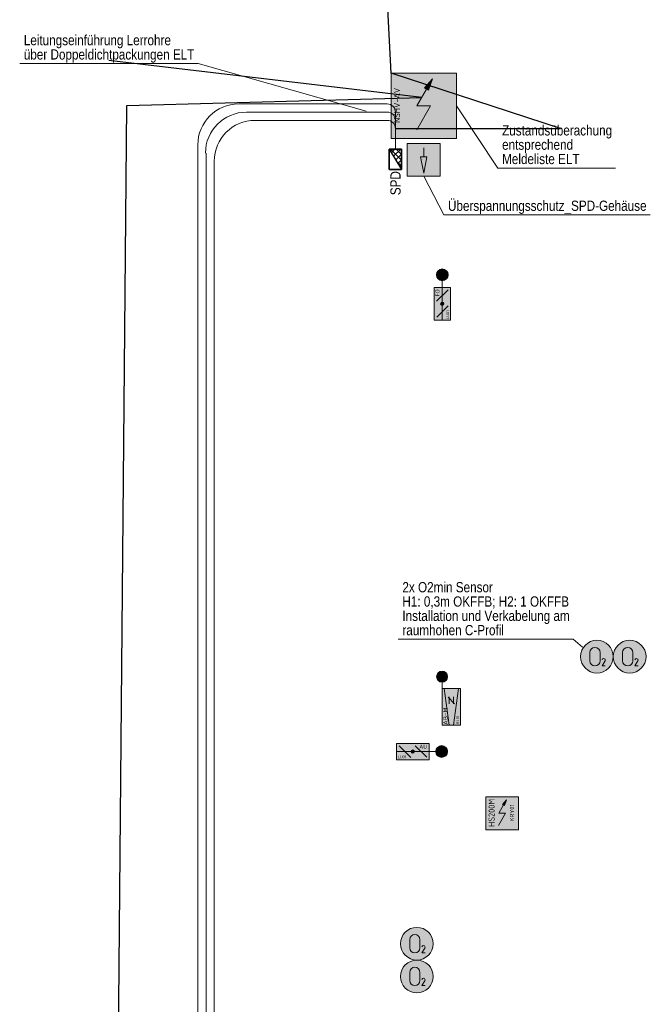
# Model space of a CAD drawing. Header units: metres. Extents: x -13.3 to 22.4, y -10.6 to 32.8.
# Tile 2 of 10: x -9.7 to -2, y 0.1 to 12.1. Entities that reach past the tile are written whole.
import ezdxf
from ezdxf.enums import TextEntityAlignment as Align

# ---------------------------------------------------------------- set-up
doc = ezdxf.new("R2010")
doc.units = ezdxf.units.M
doc.header["$MEASUREMENT"] = 0
doc.linetypes.add('DGN Style 5', pattern=[0.005450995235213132, 0.002336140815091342, -0.00311485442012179])
doc.layers.add('INTERN_Bemerkung', color=6, linetype='Continuous', lineweight=30, plot=False)
for name, color, linetype, lineweight in [('TRI_CONNPTS', 7, 'Continuous', 0), ('TRI_H3D', 7, 'Continuous', 0), ('ZWP_480_DPL_04', 5, 'Continuous', 0), ('ZWP_480_SCHALTSCHRAENKE_E0_GA_2D', 7, 'Continuous', 0), ('ZWP_480_SCHALTSCHRAENKE_E0_GA_3D', 7, 'Continuous', 0), ('ZWP_480_SCHALTSCHRAENKE_E0_GA_TEXT', 7, 'Continuous', 0), ('ZWP_480_SYM_E0', 5, 'Continuous', 13), ('ZWP_480_SYM_E0_2D', 7, 'Continuous', 0), ('ZWP_480_SYM_GREEN_2D', 7, 'Continuous', 0), ('ZWP_480_SYM_SCHWARZ', 7, 'Continuous', 13), ('ZWP_480_SYM_SCHWARZ_2D', 7, 'Continuous', 0), ('ZWP_480_SYM_SCHWARZ_3D', 7, 'Continuous', 0), ('ZWP_480_TEXT_1_50_TOP', 7, 'Continuous', 0), ('ZWP_EX_DIESELLEITUNG_NEA', 7, 'Continuous', 0)]:
    doc.layers.add(name, color=color, linetype=linetype, lineweight=lineweight)
doc.layers.get('TRI_CONNPTS').off()
doc.layers.get('TRI_H3D').off()
doc.styles.add('ZWP_1 200', font='ARIALN.TTF', dxfattribs={"height": 0.5})
doc.styles.add('ZWP_1 50', font='ARIALN.TTF', dxfattribs={"height": 0.125})

# ---------------------------------------------------------------- blocks, each defined once
blk = doc.blocks.new('_T3D___10')
at = {"layer": 'ZWP_480_TEXT_1_50_TOP', "linetype": 'Continuous'}
for p, q in [((-5.046550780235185, 4.522138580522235, 0.10499999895), (-2.909678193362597, 4.522138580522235, 0.10499999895)), ((-2.909678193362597, 4.522138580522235, 0.10499999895), (-2.796402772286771, 4.428037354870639, 0.10499999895))]:
    blk.add_line(p, q, dxfattribs=at)
at = {"layer": 'ZWP_480_TEXT_1_50_TOP', "linetype": 'Continuous', "style": 'ZWP_1 50'}
for s, p in [('2x O2min Sensor', (-4.996550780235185, 5.222138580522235, 0.10499999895)), ('H1: 0,3m OKFFB; H2: 1 OKFFB', (-4.996550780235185, 5.047138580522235, 0.10499999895)), ('Installation und Verkabelung am', (-4.996550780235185, 4.872138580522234, 0.10499999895)), ('raumhohen C-Profil', (-4.996550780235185, 4.697138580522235, 0.10499999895))]:
    blk.add_text(s, height=0.125, dxfattribs=at).set_placement(p, align=Align.TOP_LEFT)
blk = doc.blocks.new('_$VT$_')
at = {"layer": 'ZWP_480_SCHALTSCHRAENKE_E0_GA_2D', "color": 136, "linetype": 'Continuous', "lineweight": 30}
for p, q in [((0.1137013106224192, 0, 0.2), (0.25, 0.1362986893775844, 0.2)), ((0.2073637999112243, 0.1244182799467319, 0.2), (0.25, 0.08178207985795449, 0.2)), ((0.03058710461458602, 0.01835226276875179, 0.2), (0.04893936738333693, 0, 0.2)), ((0.04299063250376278, 2.664535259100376e-15, 0.2), (0.1074765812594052, 0.06448594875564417, 0.2)), ((0.0747812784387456, 0.04486876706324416, 0.2), (0.1196500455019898, 0, 0.2)), ((0.1189754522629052, 0.07138527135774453, 0.2), (0.1903607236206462, 0, 0.2)), ((0.163169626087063, 0.0979017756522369, 0.2), (0.25, 0.0110714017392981, 0.2)), ((0.1844119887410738, 2.664535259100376e-15, 0.2), (0.25, 0.06558801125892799, 0.2))]:
    blk.add_line(p, q, dxfattribs=at)
blk.add_3dface([(0, 8.881784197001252e-16, 0.2), (0.25, 8.881784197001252e-16, 0.2), (0.25, 0.1500000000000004, 0.2)], dxfattribs=at)
at = {"layer": 'ZWP_480_SCHALTSCHRAENKE_E0_GA_3D', "color": 136, "linetype": 'Continuous', "lineweight": 30}
for points in [[(0, 0.1500000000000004), (0.25, 0.1500000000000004), (0.25, 0.1500000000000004, 0.2), (0, 0.1500000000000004, 0.2)], [(0, 8.881784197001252e-16), (0, 0.1500000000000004), (0, 0.1500000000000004, 0.2), (0, 8.881784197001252e-16, 0.2)], [(0, 8.881784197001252e-16), (0.25, 8.881784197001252e-16), (0.25, 0.1500000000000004), (0, 0.1500000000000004)], [(0.25, 8.881784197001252e-16), (0.25, 0.1500000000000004), (0.25, 0.1500000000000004, 0.2), (0.25, 8.881784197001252e-16, 0.2)], [(0, 8.881784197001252e-16), (0.25, 8.881784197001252e-16), (0.25, 8.881784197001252e-16, 0.2), (0, 8.881784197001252e-16, 0.2)]]:
    blk.add_3dface(points, dxfattribs=at)
at = {"layer": 'ZWP_480_SCHALTSCHRAENKE_E0_GA_TEXT', "color": 7, "lineweight": 0, "style": 'ZWP_1 50'}
blk.add_text('SPD', height=0.125, dxfattribs=at).set_placement((-0.3123660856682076, 0.1373446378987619, 0.1800999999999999), align=Align.TOP_LEFT)
blk = doc.blocks.new('ZWP_480_Gehaeuse_Überspannungsableiter_1')
at = {"lineweight": 13, "extrusion": (0, 0, -1)}
blk.add_hatch(color=5, dxfattribs=at).paths.add_polyline_path([(-0.01984685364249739, -0.1626041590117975), (-0.05984416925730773, 0.03739584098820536), (-0.01984685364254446, 0.03739584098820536), (0.02015046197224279, 0.03739584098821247)])
at = {"color": 5, "lineweight": 13}
blk.add_line((0.01984685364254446, 0.1473316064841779), (0.01984685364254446, 0.03739584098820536), dxfattribs=at)
at = {"color": 5, "lineweight": 13, "flags": 128}
for points in [[(-0.1801531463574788, 0.1999999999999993), (0.2198468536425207, 0.1999999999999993), (0.2198468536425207, -0.2000000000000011), (-0.1801531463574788, -0.2000000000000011)], [(0.01984685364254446, 0.03739584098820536), (0.05984416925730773, 0.03739584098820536), (0.01984685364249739, -0.1626041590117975), (-0.02015046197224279, 0.03739584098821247)]]:
    blk.add_lwpolyline(points, close=True, dxfattribs=at)
at = {"color": 254, "lineweight": 13, "extrusion": (0, 0, -1)}
blk.add_solid([(0.1801531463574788, 0.1999999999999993), (-0.2198468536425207, 0.1999999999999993), (0.1801531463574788, -0.2000000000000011), (-0.2198468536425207, -0.2000000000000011)], dxfattribs=at)
blk = doc.blocks.new('ZWP_480_Gehaeuse_Überspannungsableiter')
at = {"layer": 'ZWP_EX_DIESELLEITUNG_NEA', "color": 52, "linetype": 'DGN Style 5', "lineweight": 0}
blk.add_line((-8.881784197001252e-16, 0.0009999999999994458), (-8.881784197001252e-16, 0.001300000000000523), dxfattribs=at)
at = {"layer": 'ZWP_EX_DIESELLEITUNG_NEA', "color": 212, "linetype": 'DGN Style 5', "lineweight": 0}
blk.add_line((-8.881784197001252e-16, 0, 0.0009999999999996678), (-8.881784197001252e-16, 0.0003999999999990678, 0.0009999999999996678), dxfattribs=at)
at = {"layer": 'ZWP_EX_DIESELLEITUNG_NEA', "color": 12, "linetype": 'DGN Style 5', "lineweight": 0}
blk.add_line((-8.881784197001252e-16, 0), (-8.881784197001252e-16, 0.0001999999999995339), dxfattribs=at)
at = {"layer": 'ZWP_EX_DIESELLEITUNG_NEA', "color": 92, "linetype": 'DGN Style 5', "lineweight": 0}
blk.add_line((0.0009999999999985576, 0), (0.0009999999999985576, 9.999999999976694e-05), dxfattribs=at)
at = {"layer": 'ZWP_EX_DIESELLEITUNG_NEA', "color": 32, "linetype": 'DGN Style 5', "lineweight": 0}
blk.add_line((0.219909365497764, 0), (0.219909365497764, 0.0004999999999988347), dxfattribs=at)
at = {"layer": 'ZWP_480_SYM_E0', "color": 5, "lineweight": 13}
blk.add_blockref('ZWP_480_Gehaeuse_Überspannungsableiter_1', (0, 0), dxfattribs=at)
blk = doc.blocks.new('ZWP_480_Autarke_Anlage_klein_1_1')
at = {"lineweight": 13, "extrusion": (0, 0, -1)}
blk.add_hatch(color=5, dxfattribs=at).paths.add_polyline_path([(-0.02941622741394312, -0.1045777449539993), (-0.05244524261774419, -0.03550102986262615), (-0.004560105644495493, -0.0903548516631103), (-0.01698816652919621, -0.09746629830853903)])
at = {"color": 5, "lineweight": 13}
for p, q in [((-0.04168252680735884, -0.2000000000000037), (0.0169881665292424, -0.09746629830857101)), ((-0.04242213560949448, -0.3469824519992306), (0.04168252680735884, -0.2000000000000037)), ((-0.04168252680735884, -0.2000000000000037), (0.04168252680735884, -0.2000000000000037))]:
    blk.add_line(p, q, dxfattribs=at)
at = {"color": 5, "lineweight": 13, "flags": 128}
for points in [[(-0.1999999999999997, -0.4000000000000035), (-0.1999999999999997, -3.552713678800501e-15), (0.2000000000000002, -3.552713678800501e-15), (0.2000000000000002, -0.4000000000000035)], [(0.004560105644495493, -0.0903548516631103), (0.05244524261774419, -0.03550102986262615), (0.02941622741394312, -0.1045777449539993), (0.01698816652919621, -0.09746629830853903)]]:
    blk.add_lwpolyline(points, close=True, dxfattribs=at)
at = {"color": 254, "lineweight": 13}
blk.add_solid([(-0.1999999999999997, -0.4000000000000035), (-0.1999999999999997, -3.552713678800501e-15), (0.2000000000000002, -0.4000000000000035), (0.2000000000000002, -3.552713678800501e-15)], dxfattribs=at)
at = {"attachment_point": 5, "rotation": 89.99999999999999, "style": 'ZWP_1 200'}
for s, insert, char_height in [('\\Fisocp;\\Q0;\\H0.5x;HS200M', (-0.128373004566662, -0.1943750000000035), 0.15), ('\\Fisocp;\\Q0;\\H0.277778x;KRY01', (0.1213845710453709, -0.1932500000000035), 0.18)]:
    blk.add_mtext(s, dxfattribs=dict(at, insert=insert, char_height=char_height))
blk = doc.blocks.new('ZWP_480_Autarke_Anlage_klein_2')
at = {"layer": 'ZWP_480_SYM_E0_2D', "color": 5, "lineweight": 13}
blk.add_blockref('ZWP_480_Autarke_Anlage_klein_1_1', (0, 0), dxfattribs=at)
blk = doc.blocks.new('ZWP_480_Autarke_Anlage_gross_1_3')
at = {"lineweight": 13, "extrusion": (0, 0, -1)}
blk.add_hatch(color=256, dxfattribs=at).paths.add_polyline_path([(-0.05889920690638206, 0.1901959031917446), (-0.1049572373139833, 0.3283493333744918), (-0.009186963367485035, 0.2186416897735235), (-0.03404308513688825, 0.2044187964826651)])
at = {"lineweight": 13}
for p, q in [((-0.08329830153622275, -0.0006486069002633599), (0.03404308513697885, 0.204418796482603)), ((-0.08477751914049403, -0.2946135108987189), (0.08343180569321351, -0.0006486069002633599)), ((-0.08329830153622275, -0.0006486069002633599), (0.08343180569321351, -0.0006486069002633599))]:
    blk.add_line(p, q, dxfattribs=at)
at = {"lineweight": 13, "flags": 128}
for points in [[(-0.3999332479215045, -0.4006486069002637), (-0.3999332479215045, 0.399351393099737), (0.4000667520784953, 0.399351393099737), (0.4000667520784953, -0.4006486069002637)], [(0.009186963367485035, 0.2186416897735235), (0.1049572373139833, 0.3283493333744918), (0.05889920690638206, 0.1901959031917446), (0.03404308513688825, 0.2044187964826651)]]:
    blk.add_lwpolyline(points, close=True, dxfattribs=at)
at = {"color": 254, "lineweight": 13, "extrusion": (0, 0, -1)}
blk.add_solid([(0.3999332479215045, -0.4006486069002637), (0.3999332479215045, 0.399351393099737), (-0.4000667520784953, -0.4006486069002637), (-0.4000667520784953, 0.399351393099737)], dxfattribs=at)
at = {"insert": (-0.3283062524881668, 0.004976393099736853), "char_height": 0.15, "attachment_point": 5, "rotation": 89.99999999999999, "style": 'ZWP_1 200'}
blk.add_mtext('\\Fisocp;\\Q0;\\H0.5x;NSHV-AV', dxfattribs=at)
blk = doc.blocks.new('_T3D___22')
at = {"layer": 'ZWP_480_TEXT_1_50_TOP', "linetype": 'Continuous', "transparency": 33554457}
for p, q in [((-0.04999999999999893, -0.3499999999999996), (2.13310810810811, -0.3499999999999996)), ((2.13310810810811, -0.3499999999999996), (4.186619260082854, -0.9318030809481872))]:
    blk.add_line(p, q, dxfattribs=at)
at = {"layer": 'ZWP_480_TEXT_1_50_TOP', "linetype": 'Continuous', "style": 'ZWP_1 50'}
for s, p in [('Leitungseinführung Lerrohre', (0, 0)), ('über Doppeldichtpackungen ELT', (0, -0.1750000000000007))]:
    blk.add_text(s, height=0.125, dxfattribs=at).set_placement(p, align=Align.TOP_LEFT)
blk = doc.blocks.new('_T3D___41')
at = {"layer": 'ZWP_480_TEXT_1_50_TOP', "linetype": 'Continuous'}
for q in [(-4.73588536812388, 10.18470127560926, -1.268562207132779), (-1.967021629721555, 9.710230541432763, -1.268562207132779)]:
    blk.add_line((-4.488546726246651, 9.710230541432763, -1.268562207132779), q, dxfattribs=at)
at = {"layer": 'ZWP_480_TEXT_1_50_TOP', "linetype": 'Continuous', "style": 'ZWP_1 50'}
blk.add_text('Überspannungsschutz_SPD-Gehäuse', height=0.125, dxfattribs=at).set_placement((-4.438546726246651, 9.885230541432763, -1.268562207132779), align=Align.TOP_LEFT)
blk = doc.blocks.new('_T3D___42')
at = {"layer": 'ZWP_480_TEXT_1_50_TOP', "linetype": 'Continuous'}
for q in [(-0.5570715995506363, 0.2368283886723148), (1.385617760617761, -0.5250000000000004)]:
    blk.add_line((-0.04999999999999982, -0.5250000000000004), q, dxfattribs=at)
at = {"layer": 'ZWP_480_TEXT_1_50_TOP', "linetype": 'Continuous', "style": 'ZWP_1 50'}
for s, p in [('Zustandsüberachung', (0, 0)), ('entsprechend', (0, -0.1750000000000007)), ('Meldeliste ELT', (0, -0.3499999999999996))]:
    blk.add_text(s, height=0.125, dxfattribs=at).set_placement(p, align=Align.TOP_LEFT)
blk = doc.blocks.new('*U144')
at = {"color": 96, "lineweight": 13}
for p, q in [((-0.06250700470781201, -0.0500142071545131), (-0.06250700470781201, 0.04998579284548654)), ((0.06249299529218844, 0.04998579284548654), (0.06249299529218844, -0.0500142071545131))]:
    blk.add_line(p, q, dxfattribs=at)
at = {"color": 96, "lineweight": 13, "extrusion": (0, 0, -1)}
for centre, start, end in [((7.004707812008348e-06, 0.04998579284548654), 0, 180), ((7.004707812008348e-06, -0.0500142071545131), 180, 0)]:
    blk.add_arc(centre, 0.0625, start, end, dxfattribs=at)
blk = doc.blocks.new('*U145')
at = {"color": 96, "linetype": 'Continuous', "lineweight": 13, "flags": 128}
blk.add_lwpolyline([(0.01697366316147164, 0.01448983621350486), (-0.02002633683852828, -0.0450101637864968), (0.01997366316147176, -0.0450101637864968)], dxfattribs=at)
at = {"color": 96, "linetype": 'Continuous', "lineweight": 13, "extrusion": (0, 0, -1)}
for centre, radius, start, end in [((0.0002204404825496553, 0.02441530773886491), 0.02057544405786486, 15.71968249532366, 90.54052221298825), ((-6.494925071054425e-05, 0.02505301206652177), 0.01993703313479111, 89.73765776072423, 211.9937578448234)]:
    blk.add_arc(centre, radius, start, end, dxfattribs=at)
blk = doc.blocks.new('ZWP_480_Fühler_Gase_O2_1')
at = {"lineweight": 13}
h = blk.add_hatch(color=254, dxfattribs=at)
edge = h.paths.add_edge_path()
edge.add_arc((-3.999931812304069e-05, 3.579284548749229e-05), 0.2000000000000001, 0, 360)
at = {"color": 96, "lineweight": 13}
blk.add_circle((-3.999931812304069e-05, 3.579284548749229e-05), 0.2000000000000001, dxfattribs=at)
blk.add_circle((-3.999931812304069e-05, 3.579284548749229e-05), 0.2000000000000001, dxfattribs=at)
blk.add_blockref('*U144', (-0.02405000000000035, 4.999999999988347e-05), dxfattribs=at)
at = {"color": 96, "linetype": 'Continuous', "lineweight": 13}
blk.add_blockref('*U145', (0.08250000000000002, -0.06714999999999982), dxfattribs=at)
at = {"insert": (0.005585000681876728, -0.1427569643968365), "char_height": 0.15, "attachment_point": 5, "style": 'ZWP_1 200'}
blk.add_mtext('\\Fisocp;\\Q0;\\H0.5x; ', dxfattribs=at)
blk = doc.blocks.new('ZWP_480_Fühler_Gase_O2')
at = {"layer": 'ZWP_480_SYM_GREEN_2D', "color": 96, "lineweight": 13}
blk.add_blockref('ZWP_480_Fühler_Gase_O2_1', (0, 0), dxfattribs=at)
blk = doc.blocks.new('ZWP_480_JSK_klein_R_1')
at = {"layer": 'ZWP_480_SYM_SCHWARZ_2D', "lineweight": 13}
h = blk.add_hatch(color=250, dxfattribs=at)
edge = h.paths.add_edge_path()
edge.add_arc((-1.77635683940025e-15, -3.599973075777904e-16), 0.02000000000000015, 0, 360)
h = blk.add_hatch(color=250, dxfattribs=at)
edge = h.paths.add_edge_path()
edge.add_arc((-1.77635683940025e-15, -3.599973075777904e-16), 0.02000000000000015, 0, 360)
h = blk.add_hatch(color=254, dxfattribs=at)
edge = h.paths.add_edge_path()
edge.add_arc((0.352999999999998, -3.383822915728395e-16), 0.07200000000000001, 0, 360)
at = {"layer": 'ZWP_480_SYM_SCHWARZ_2D', "color": 250, "lineweight": 13}
for p, q in [((0.2810000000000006, 0), (0.1999999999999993, 0)), ((0.3261427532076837, -0.04059157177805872), (0.3261427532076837, 0.0404084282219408)), ((0.3261427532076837, 0.0404084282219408), (0.353142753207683, -0.004591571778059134)), ((0.353142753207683, -0.004591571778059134), (0.380142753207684, 0.0404084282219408)), ((0.380142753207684, 0.0404084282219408), (0.380142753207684, -0.04059157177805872))]:
    blk.add_line(p, q, dxfattribs=at)
at = {"layer": 'ZWP_480_SYM_SCHWARZ_2D', "color": 250, "lineweight": 13, "flags": 128}
blk.add_lwpolyline([(0.1999999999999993, -0.1000000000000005), (0.1999999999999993, 0.09999999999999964), (-0.2000000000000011, 0.09999999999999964), (-0.2000000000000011, -0.1000000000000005)], close=True, dxfattribs=at)
at = {"layer": 'ZWP_480_SYM_SCHWARZ_2D', "color": 250, "lineweight": 13}
blk.add_circle((0.352999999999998, 0), 0.07200000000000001, dxfattribs=at)
at = {"layer": 'ZWP_480_SYM_SCHWARZ_2D', "color": 254, "lineweight": 13}
blk.add_solid([(0.1999999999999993, -0.1000000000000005), (0.1999999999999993, 0.09999999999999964), (-0.2000000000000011, -0.1000000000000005), (-0.2000000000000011, 0.09999999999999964)], dxfattribs=at)
at = {"layer": 'ZWP_480_SYM_SCHWARZ_3D', "color": 250, "lineweight": 13}
for p, q in [((0.1999999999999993, 0), (-0.1999999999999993, 0)), ((-0.1660216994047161, 0.06800546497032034), (-0.0246003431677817, -0.07341589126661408)), ((0.02928932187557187, 0.07071067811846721), (0.1707106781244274, -0.07071067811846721))]:
    blk.add_line(p, q, dxfattribs=at)
blk.add_circle((-1.77635683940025e-15, 0), 0.02000000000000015, dxfattribs=at)
blk.add_circle((-1.77635683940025e-15, 0), 0.02000000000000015, dxfattribs=at)
at = {"layer": 'ZWP_480_SYM_SCHWARZ_2D', "style": 'ZWP_1 200'}
for s, insert, char_height, attachment_point in [('\\Fisocp;\\Q0;\\H0.555556x;FO', (0.1762208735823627, 0.05878348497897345), 0.09000000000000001, 6), ('\\Fisocp;\\Q0;\\H0.345679x;LU01', (-0.1866873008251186, -0.06558222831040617), 0.10125, 4)]:
    blk.add_mtext(s, dxfattribs=dict(at, insert=insert, char_height=char_height, attachment_point=attachment_point))
blk = doc.blocks.new('ZWP_480_JSK_klein_R_1_1')
at = {"layer": 'ZWP_480_SYM_SCHWARZ_2D', "lineweight": 13}
h = blk.add_hatch(color=250, dxfattribs=at)
edge = h.paths.add_edge_path()
edge.add_arc((-1.659738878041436e-15, 4.440892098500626e-16), 0.02000000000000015, 0, 360)
h = blk.add_hatch(color=250, dxfattribs=at)
edge = h.paths.add_edge_path()
edge.add_arc((-1.659738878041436e-15, 4.440892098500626e-16), 0.02000000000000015, 0, 360)
h = blk.add_hatch(color=254, dxfattribs=at)
edge = h.paths.add_edge_path()
edge.add_arc((0.352999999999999, 4.440892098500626e-16), 0.07200000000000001, 0, 360)
at = {"layer": 'ZWP_480_SYM_SCHWARZ_2D', "color": 250, "lineweight": 13}
for p, q in [((0.2809999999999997, 0), (0.2000000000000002, 0)), ((0.3261427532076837, -0.04059157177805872), (0.3261427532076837, 0.04040842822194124)), ((0.3261427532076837, 0.04040842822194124), (0.3531427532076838, -0.00459157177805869)), ((0.3531427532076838, -0.00459157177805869), (0.380142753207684, 0.04040842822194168)), ((0.380142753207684, 0.04040842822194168), (0.380142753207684, -0.04059157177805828))]:
    blk.add_line(p, q, dxfattribs=at)
at = {"layer": 'ZWP_480_SYM_SCHWARZ_2D', "color": 250, "lineweight": 13, "flags": 128}
blk.add_lwpolyline([(0.1999999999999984, -0.1000000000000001), (0.1999999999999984, 0.1000000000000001), (-0.2000000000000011, 0.1000000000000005), (-0.2000000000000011, -0.09999999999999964)], close=True, dxfattribs=at)
at = {"layer": 'ZWP_480_SYM_SCHWARZ_2D', "color": 250, "lineweight": 13}
blk.add_circle((0.3529999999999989, 4.440892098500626e-16), 0.07200000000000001, dxfattribs=at)
at = {"layer": 'ZWP_480_SYM_SCHWARZ_2D', "color": 254, "lineweight": 13}
blk.add_solid([(0.1999999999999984, -0.1000000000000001), (0.1999999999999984, 0.1000000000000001), (-0.2000000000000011, -0.09999999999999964), (-0.2000000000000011, 0.1000000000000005)], dxfattribs=at)
at = {"layer": 'ZWP_480_SYM_SCHWARZ_3D', "color": 250, "lineweight": 13}
for p, q in [((0.2000000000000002, 0), (-0.2000000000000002, 0)), ((-0.1660216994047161, 0.06800546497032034), (-0.0246003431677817, -0.07341589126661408)), ((0.02928932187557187, 0.07071067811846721), (0.1707106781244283, -0.07071067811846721))]:
    blk.add_line(p, q, dxfattribs=at)
blk.add_circle((-1.77635683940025e-15, 4.440892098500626e-16), 0.02000000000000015, dxfattribs=at)
blk.add_circle((-1.77635683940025e-15, 4.440892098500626e-16), 0.02000000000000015, dxfattribs=at)
at = {"layer": 'ZWP_480_SYM_SCHWARZ_2D', "style": 'ZWP_1 200'}
for s, insert, char_height, attachment_point in [('\\Fisocp;\\Q0;\\H0.555556x;AU', (0.1762208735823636, 0.0587834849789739), 0.09000000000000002, 6), ('\\Fisocp;\\Q0;\\H0.345679x;LU01', (-0.1866873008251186, -0.06558222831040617), 0.10125, 4)]:
    blk.add_mtext(s, dxfattribs=dict(at, insert=insert, char_height=char_height, attachment_point=attachment_point))
blk = doc.blocks.new('ZWP_480_VVR_klein_R_1')
at = {"lineweight": 13}
h = blk.add_hatch(color=254, dxfattribs=at)
edge = h.paths.add_edge_path()
edge.add_arc((0.3689129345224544, 0.112428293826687), 0.0675, 0, 360)
at = {"color": 5, "lineweight": 13}
for p, q in [((0.3437342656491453, 0.07437369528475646), (0.3437342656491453, 0.1503111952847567)), ((0.3437342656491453, 0.1503111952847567), (0.3690467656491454, 0.1081236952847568)), ((0.3690467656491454, 0.1081236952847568), (0.3943592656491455, 0.1503111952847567)), ((0.3943592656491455, 0.1503111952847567), (0.3943592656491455, 0.07437369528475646)), ((-0.2245245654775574, 0.02508405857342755), (0.2254754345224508, 0.08727252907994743)), ((0.0370379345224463, 0.02805329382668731), (0.1214129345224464, 0.02805329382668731)), ((0.03797702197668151, -0.03984646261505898), (0.1175265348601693, 0.0397030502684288)), ((0.3014129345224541, 0.112428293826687), (0.2254754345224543, 0.1124282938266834)), ((-0.2245245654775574, -0.0252274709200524), (0.2254754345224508, -0.08741594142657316)), ((0.0370379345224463, -0.02819670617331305), (0.1214129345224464, -0.02819670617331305))]:
    blk.add_line(p, q, dxfattribs=at)
at = {"color": 5, "lineweight": 13, "flags": 128}
blk.add_lwpolyline([(-0.2245245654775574, 0.112428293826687), (0.2254754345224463, 0.112428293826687), (0.2254754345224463, -0.1125717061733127), (-0.2245245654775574, -0.1125717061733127)], close=True, dxfattribs=at)
at = {"color": 5, "lineweight": 13}
blk.add_circle((0.3689129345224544, 0.112428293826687), 0.0675, dxfattribs=at)
at = {"color": 254, "lineweight": 13, "extrusion": (0, 0, -1)}
blk.add_solid([(0.2245245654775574, 0.112428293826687), (-0.2254754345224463, 0.112428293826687), (0.2245245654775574, -0.1125717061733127), (-0.2254754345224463, -0.1125717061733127)], dxfattribs=at)
at = {"char_height": 0.10125, "attachment_point": 4, "style": 'ZWP_1 200'}
for s, insert in [('\\Fisocp;\\Q0;\\H0.555556x;AB-M', (-0.2205984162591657, 0.07144364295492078)), ('\\Fisocp;\\Q0;\\H0.345679x;KL01', (-0.2112118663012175, -0.07815393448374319))]:
    blk.add_mtext(s, dxfattribs=dict(at, insert=insert))
blk = doc.blocks.new('ZWP_480_VVR_klein_R')
at = {"layer": 'ZWP_480_SYM_E0_2D', "color": 5, "lineweight": 13, "rotation": 90}
blk.add_blockref('ZWP_480_VVR_klein_R_1', (0, 0), dxfattribs=at)

msp = doc.modelspace()

# ---------------------------------------------------------------- linework, layer by layer
at = {"layer": 'INTERN_Bemerkung', "flags": 128}
for points in [[(-5.081273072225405, 10.76787478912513), (-3.062157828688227, 10.76787478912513), (-5.134759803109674, 11.44500362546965), (-5.180435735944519, 12.31315344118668), (-3.442744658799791, 12.36878214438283), (-3.840996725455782, 24.80910562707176), (2.602450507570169, 24.71973807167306), (2.675748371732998, 30.00455220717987), (8.505067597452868, 29.43471649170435), (2.183837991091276, 30.38971699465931)], [(18.87204888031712, -10.26159172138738), (22.36737743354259, -10.26159172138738), (15.34951932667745, -9.703686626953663), (15.30871782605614, -8.45180202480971), (17.10606608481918, -8.393222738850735), (-8.536359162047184, -8.166045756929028), (-8.366108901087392, 11.05082011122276), (-4.75945416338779, 11.14753732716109), (-8.583960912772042, 11.59876277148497)]]:
    msp.add_lwpolyline(points, dxfattribs=at)
at = {"layer": 'ZWP_480_DPL_04', "lineweight": 13}
for p, q in [((-6.997330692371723, 11.06787478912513, -0.5), (-5.181273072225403, 11.06787478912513, -0.5)), ((-6.897330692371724, 10.96787478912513, -0.5), (-5.181273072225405, 10.96787478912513, -0.5)), ((-5.181273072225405, 10.96787478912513, -0.5), (-5.181273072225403, 10.96787478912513, -0.5)), ((-5.081273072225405, 10.96787478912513, -0.5), (-5.081273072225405, 10.51529362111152, -0.5)), ((-6.797330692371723, 10.86787478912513, -0.5), (-5.181273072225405, 10.86787478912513, -0.5)), ((-5.181273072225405, 10.86787478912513, -0.5), (-5.181273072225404, 10.86787478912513, -0.5)), ((-5.081273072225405, 10.76787478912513, -0.5), (-5.081273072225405, 10.51529362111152, -0.5)), ((-7.497330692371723, -8.710405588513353, -0.5), (-7.497330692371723, 10.56787478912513, -0.5)), ((-7.397330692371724, -8.582543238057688, -0.5), (-7.397330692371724, 10.46787478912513, -0.5)), ((-7.297330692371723, -8.482543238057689, -0.5), (-7.297330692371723, 10.36787478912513, -0.5))]:
    msp.add_line(p, q, dxfattribs=at)
for centre in [(-6.997330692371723, 10.56787478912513, -0.5), (-6.903893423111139, 10.46787478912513, -0.5), (-6.797330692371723, 10.36787478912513, -0.5)]:
    msp.add_arc(centre, 0.5, 90, 180, dxfattribs=at)
at = {"layer": 'ZWP_480_DPL_04', "lineweight": 13, "extrusion": (0, 0, -1)}
for centre, start in [((5.181273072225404, 10.96787478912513, 0.5), 90.00000000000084), ((5.181273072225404, 10.86787478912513, 0.5), 90.00000000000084), ((5.181273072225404, 10.76787478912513, 0.5), 90)]:
    msp.add_arc(centre, 0.1, start, 180.0000000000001, dxfattribs=at)

# ---------------------------------------------------------------- block references
at = {"layer": 'TRI_CONNPTS', "rotation": 90}
msp.add_blockref('_$VT$_', (-5.006273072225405, 10.26529362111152, -1.37383412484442), dxfattribs=at)
at = {"layer": 'TRI_CONNPTS'}
for name, p in [('ZWP_480_Fühler_Gase_O2', (-2.618249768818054, 4.310211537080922, -3.191728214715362)), ('ZWP_480_Fühler_Gase_O2', (-2.218249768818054, 4.310211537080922, -3.191728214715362)), ('ZWP_480_VVR_klein_R', (-4.398359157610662, 3.696359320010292, -0.5)), ('ZWP_480_Autarke_Anlage_klein_2', (-3.777669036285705, 2.594571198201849, -3.4)), ('ZWP_480_Fühler_Gase_O2', (-4.820136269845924, 0.7999789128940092, -3.191728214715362)), ('ZWP_480_Fühler_Gase_O2', (-4.820136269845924, 0.399978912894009, -3.191728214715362))]:
    msp.add_blockref(name, p, dxfattribs=at)
at = {"layer": 'TRI_H3D', "color": 7, "linetype": 'Continuous', "lineweight": 0}
for name, p in [('_T3D___22', (-9.62501108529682, 11.91144871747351)), ('_T3D___42', (-3.777688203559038, 10.80817523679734, -0.5)), ('_T3D___41', (-0.0004438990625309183, 0.0009886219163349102, -0.0001268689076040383)), ('_T3D___10', (-4.996550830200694e-08, 5.222138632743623e-08, -0.49999999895))]:
    msp.add_blockref(name, p, dxfattribs=at)
at = {"layer": 'ZWP_480_SYM_SCHWARZ', "lineweight": 13}
msp.add_blockref('ZWP_480_Autarke_Anlage_gross_1_3', (-4.734826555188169, 11.04565223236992, -1.779999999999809), dxfattribs=at)
at = {"layer": 'ZWP_480_SYM_SCHWARZ_2D', "color": 250, "lineweight": 13, "rotation": 90}
msp.add_blockref('ZWP_480_JSK_klein_R_1', (-4.509293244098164, 8.625852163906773, -0.5000499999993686), dxfattribs=at)
at = {"layer": 'ZWP_480_SYM_SCHWARZ_2D', "color": 250, "lineweight": 13}
msp.add_blockref('ZWP_480_JSK_klein_R_1_1', (-4.869649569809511, 3.150134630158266, -0.5000499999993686), dxfattribs=at)
at = {"layer": 'ZWP_EX_DIESELLEITUNG_NEA', "color": 12, "linetype": 'DGN Style 5', "lineweight": 0}
msp.add_blockref('ZWP_480_Gehaeuse_Überspannungsableiter', (-4.756176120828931, 10.3856898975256, -1.273689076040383), dxfattribs=at)

doc.saveas('drawing.dxf')
